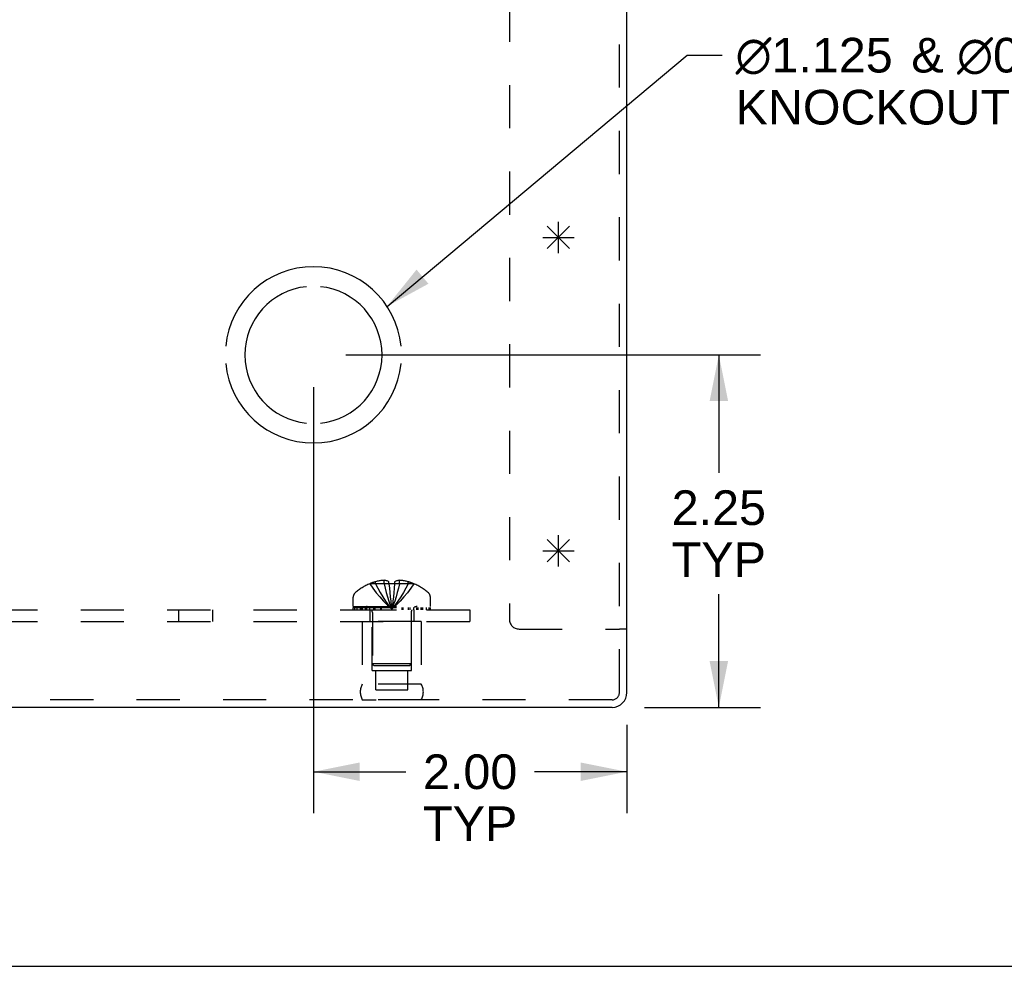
# Model space of a CAD drawing. Header units: inches. Extents: x 0 to 50.1, y 0 to 32.4.
# Tile 3 of 16: x 18.4 to 24.7, y 0 to 6. Entities that reach past the tile are written whole.
import ezdxf

# ---------------------------------------------------------------- set-up
doc = ezdxf.new("R2010")
doc.units = ezdxf.units.IN
doc.header["$LTSCALE"] = 2.757725
doc.header["$MEASUREMENT"] = 0
doc.linetypes.add('HIDDEN', pattern=[0.2, 0.1, -0.1])
doc.layers.get('0').update_dxf_attribs({"linetype": 'CONTINUOUS'})
for name, color, linetype in [('DEFAULT_2', 8, 'HIDDEN'), ('DIMENSIONS', 7, 'CONTINUOUS'), ('OPEN', 7, 'CONTINUOUS'), ('SPOTWELDS', 7, 'CONTINUOUS'), ('SUBPANEL', 7, 'CONTINUOUS')]:
    doc.layers.add(name, color=color, linetype=linetype)
doc.styles.get("Standard").update_dxf_attribs({"font": 'arial.ttf'})
doc.dimstyles.new('DIMSTYLE_1', dxfattribs={"dimtxt": 0.221208, "dimasz": 0.294944, "dimexe": 0.09, "dimexo": 0.07, "dimgap": 0.0375, "dimtad": 0, "dimtih": 1, "dimtoh": 1, "dimzin": 4, "dimdsep": 46, "dimtxsty": 'Standard', "dimblk": '_FILLED', "dimblk1": '_FILLED', "dimblk2": '_FILLED', "dimcen": 0.09, "dimadec": 3, "dimazin": 1, "dimtfac": 1, "dimtdec": 3, "dimtofl": 0, "dimtmove": 0, "dimatfit": 3, "dimldrblk": '_FILLED', "dimfxl": 0, "dimtolj": 1, "dimtzin": 4, "dimarcsym": 0})
doc.dimstyles.get("Standard").update_dxf_attribs({"dimtxt": 0.250702, "dimasz": 0.294944, "dimexe": 0.09, "dimexo": 0.07, "dimgap": 0.09, "dimtad": 0, "dimtih": 1, "dimtoh": 1, "dimdec": 3, "dimzin": 4, "dimdsep": 46, "dimtxsty": 'Standard', "dimblk": '_FILLED', "dimblk1": '_FILLED', "dimblk2": '_FILLED', "dimcen": 0.09, "dimadec": 3, "dimazin": 1, "dimtp": 0.001, "dimtm": 0.001, "dimtfac": 1, "dimtdec": 3, "dimtofl": 0, "dimtmove": 0, "dimatfit": 3, "dimldrblk": '_FILLED', "dimfxl": 0, "dimtolj": 1, "dimtzin": 4, "dimarcsym": 0})

# ---------------------------------------------------------------- blocks, each defined once
blk = doc.blocks.new('_FILLED')
at = {"color": 0, "linetype": 'ByBlock'}
blk.add_solid([(0, 0), (-1, 0.2), (-1, -0.2)], dxfattribs=at)
blk = doc.blocks.new('*D18')
at = {"layer": 'DIMENSIONS', "color": 2, "linetype": 'Continuous'}
for p, q in [((20.515, 3.9031), (23.1603, 3.9031)), ((22.8949, 3.9031), (22.8949, 3.149)), ((22.8949, 1.6531), (22.8949, 2.3747)), ((22.4202, 1.6531), (23.1603, 1.6531))]:
    blk.add_line(p, q, dxfattribs=at)
at = {"layer": 'DIMENSIONS', "color": 2, "linetype": 'Continuous', "xscale": 0.2949438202, "yscale": 0.2949438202, "zscale": 0.2949438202}
for p, rotation in [((22.8949, 3.9031), 90), ((22.8949, 1.6531), 270)]:
    blk.add_blockref('_FILLED', p, dxfattribs=dict(at, rotation=rotation))
at = {"layer": 'DIMENSIONS', "color": 2, "linetype": 'Continuous', "insert": (22.8949, 3.0383), "char_height": 0.22121, "width": 0.601126, "attachment_point": 2, "line_spacing_factor": 0.9}
blk.add_mtext('2.25\\PTYP', dxfattribs=at)
blk = doc.blocks.new('*D19')
at = {"layer": 'DIMENSIONS', "color": 2, "linetype": 'Continuous'}
for p, q in [((20.3085, 3.6967), (20.3085, 0.9767)), ((22.3085, 1.5415), (22.3085, 0.9767)), ((20.3085, 1.2421), (20.8973, 1.2421)), ((22.3085, 1.2421), (21.7197, 1.2421))]:
    blk.add_line(p, q, dxfattribs=at)
at = {"layer": 'DIMENSIONS', "color": 2, "linetype": 'Continuous', "xscale": 0.2949438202, "yscale": 0.2949438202, "zscale": 0.2949438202, "rotation": 180}
blk.add_blockref('_FILLED', (20.3085, 1.2421), dxfattribs=at)
at = {"layer": 'DIMENSIONS', "color": 2, "linetype": 'Continuous', "xscale": 0.2949438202, "yscale": 0.2949438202, "zscale": 0.2949438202}
blk.add_blockref('_FILLED', (22.3085, 1.2421), dxfattribs=at)
at = {"layer": 'DIMENSIONS', "color": 2, "linetype": 'Continuous', "insert": (21.3085, 1.3527), "char_height": 0.22121, "width": 0.601126, "attachment_point": 2, "line_spacing_factor": 0.9}
blk.add_mtext('2.00\\PTYP', dxfattribs=at)

msp = doc.modelspace()

# ---------------------------------------------------------------- linework, layer by layer
at = {"color": 3, "linetype": 'Continuous'}
for p, q in [((22.3085, 1.7479), (22.3085, 6.9621)), ((22.2137, 1.6531), (12.4033, 1.6531))]:
    msp.add_line(p, q, dxfattribs=at)
at = {"color": 7, "linetype": 'Continuous'}
for p, q in [((22.3085, 2.1531), (22.2605, 2.1531)), ((0, 0), (50.1404, 0))]:
    msp.add_line(p, q, dxfattribs=at)
at = {"color": 3, "linetype": 'Continuous'}
msp.add_arc((22.2137, 1.7479), 0.0948, 270, 360, dxfattribs=at)
at = {"layer": 'DEFAULT_2', "color": 8, "linetype": 'HIDDEN'}
for p, q in [((22.2605, 1.7479), (22.2605, 7.6531)), ((21.5585, 7.2799), (21.5585, 2.2151)), ((20.704, 2.4423), (20.704, 2.455)), ((20.7588, 2.4423), (20.7588, 2.4642)), ((20.7905, 2.4423), (20.7905, 2.455)), ((20.8265, 2.455), (20.8265, 2.4423)), ((20.8582, 2.4423), (20.8582, 2.4642)), ((20.913, 2.4423), (20.913, 2.455)), ((20.6682, 2.442), (20.668, 2.4423)), ((20.6691, 2.4423), (20.6682, 2.442)), ((20.7905, 2.4423), (20.6691, 2.4423)), ((20.7905, 2.4423), (20.7905, 2.442)), ((20.824, 2.4133), (20.8212, 2.3849)), ((20.8265, 2.4423), (20.8239, 2.413)), ((20.9478, 2.4423), (20.8265, 2.4423)), ((20.8265, 2.4423), (20.8265, 2.442)), ((20.9487, 2.442), (20.9478, 2.4423)), ((20.949, 2.4423), (20.9487, 2.442)), ((20.5625, 2.2961), (20.5625, 2.3574)), ((21.0545, 2.2961), (21.0545, 2.3574)), ((20.5625, 2.2961), (21.0545, 2.2961)), ((20.5628, 2.2911), (21.0542, 2.2911)), ((20.5628, 2.2761), (20.5628, 2.2911)), ((20.5628, 2.2761), (21.0542, 2.2761)), ((20.5706, 2.2911), (20.5706, 2.2761)), ((20.5883, 2.2761), (20.5883, 2.2911)), ((20.6097, 2.2761), (20.6097, 2.2911)), ((20.6153, 2.2911), (20.6153, 2.2761)), ((20.6209, 2.2761), (20.6209, 2.2911)), ((20.6408, 2.2761), (20.6408, 2.2911)), ((20.6502, 2.2761), (20.6502, 2.2911)), ((20.6684, 2.2761), (20.6684, 2.2911)), ((20.6916, 2.2911), (20.6916, 2.2761)), ((20.7025, 2.2761), (20.7025, 2.2911)), ((20.7377, 2.2761), (20.7377, 2.2911)), ((20.7418, 2.2761), (20.7418, 2.2911)), ((20.805, 2.306), (20.8085, 2.2813)), ((20.805, 2.3059), (20.8085, 2.2813)), ((20.8752, 2.2761), (20.8752, 2.2911)), ((20.8793, 2.2911), (20.8793, 2.2761)), ((20.9144, 2.2761), (20.9144, 2.2911)), ((20.9254, 2.2761), (20.9254, 2.2911)), ((20.9486, 2.2761), (20.9486, 2.2911)), ((20.9668, 2.2911), (20.9668, 2.2761)), ((20.9762, 2.2761), (20.9762, 2.2911)), ((20.9961, 2.2761), (20.9961, 2.2911)), ((21.0017, 2.2761), (21.0017, 2.2911)), ((21.0073, 2.2761), (21.0073, 2.2911)), ((21.0286, 2.2911), (21.0286, 2.2761)), ((21.0464, 2.2761), (21.0464, 2.2911)), ((21.0542, 2.2911), (21.0542, 2.2761)), ((20.9965, 2.2011), (20.6205, 2.2011)), ((20.6205, 2.2011), (20.6205, 1.8011)), ((20.6835, 1.8891), (20.6835, 2.2011)), ((20.6845, 2.2589), (20.6845, 1.9311)), ((20.9325, 2.2589), (20.9325, 1.9311)), ((20.9335, 1.8891), (20.9335, 2.2011)), ((20.9965, 2.2011), (20.9965, 1.8011)), ((21.6205, 2.1531), (22.2605, 2.1531)), ((20.6835, 1.8891), (20.9335, 1.8891)), ((20.9325, 1.9311), (20.6845, 1.9311)), ((20.6945, 1.9211), (20.6845, 1.9311)), ((20.6945, 1.9211), (20.9225, 1.9211)), ((20.707, 1.7641), (20.707, 1.8891)), ((20.91, 1.7641), (20.91, 1.8891)), ((20.9225, 1.9211), (20.9325, 1.9311)), ((20.9965, 1.8011), (20.6205, 1.8011)), ((20.707, 1.7641), (20.91, 1.7641)), ((22.2137, 1.7011), (12.4033, 1.7011)), ((20.9965, 1.7013), (20.6205, 1.7013)), ((20.6205, 1.7013), (20.7085, 1.7011)), ((20.9965, 1.7013), (20.9085, 1.7011))]:
    msp.add_line(p, q, dxfattribs=at)
for points in [[(20.7588, 2.4642), (20.7537, 2.4638), (20.7486, 2.4634), (20.7434, 2.4628), (20.7382, 2.4621), (20.7328, 2.4613), (20.7274, 2.4604), (20.7218, 2.4593), (20.716, 2.4581), (20.7101, 2.4566), (20.704, 2.455)], [(20.7905, 2.455), (20.7864, 2.4569), (20.7823, 2.4585), (20.7784, 2.4599), (20.7745, 2.4611), (20.7706, 2.4622), (20.7667, 2.463), (20.7627, 2.4637), (20.7588, 2.4642)], [(20.8582, 2.4642), (20.8542, 2.4637), (20.8503, 2.463), (20.8464, 2.4622), (20.8425, 2.4611), (20.8386, 2.4599), (20.8346, 2.4585), (20.8306, 2.4569), (20.8265, 2.455)], [(20.913, 2.455), (20.9069, 2.4566), (20.9009, 2.4581), (20.8952, 2.4593), (20.8896, 2.4604), (20.8842, 2.4613), (20.8788, 2.4621), (20.8736, 2.4628), (20.8684, 2.4634), (20.8633, 2.4638), (20.8582, 2.4642)], [(20.6682, 2.442), (20.6879, 2.413), (20.7091, 2.3849), (20.7317, 2.3577), (20.7558, 2.3314), (20.7814, 2.3059), (20.8085, 2.2813)], [(20.704, 2.4423), (20.7186, 2.4133), (20.7344, 2.3852), (20.7513, 2.3579), (20.7692, 2.3315), (20.7883, 2.306), (20.8085, 2.2813)], [(20.7588, 2.4423), (20.7658, 2.4133), (20.7733, 2.3852), (20.7813, 2.3579), (20.7898, 2.3315), (20.7989, 2.306), (20.8085, 2.2813)], [(20.8265, 2.442), (20.8205, 2.4422), (20.8145, 2.4423), (20.8085, 2.4423), (20.8025, 2.4423), (20.7965, 2.4422), (20.7905, 2.442)], [(20.7905, 2.4423), (20.793, 2.4133), (20.7957, 2.3852), (20.7986, 2.3579), (20.8017, 2.3315), (20.805, 2.3059)], [(20.7905, 2.442), (20.793, 2.413), (20.7958, 2.3849), (20.7987, 2.3577), (20.8017, 2.3314)], [(20.8582, 2.4423), (20.8512, 2.4133), (20.8437, 2.3852), (20.8357, 2.3579), (20.8272, 2.3315), (20.8181, 2.306), (20.8085, 2.2813)], [(20.913, 2.4423), (20.8983, 2.4133), (20.8826, 2.3852), (20.8657, 2.3579), (20.8478, 2.3315), (20.8287, 2.306), (20.8085, 2.2813)], [(20.9487, 2.442), (20.9291, 2.413), (20.9079, 2.3849), (20.8853, 2.3577), (20.8612, 2.3314), (20.8356, 2.3059), (20.8085, 2.2813)], [(20.8213, 2.3852), (20.8183, 2.3577), (20.8152, 2.3314), (20.812, 2.3059), (20.8085, 2.2813)], [(20.8184, 2.3579), (20.8153, 2.3315), (20.812, 2.306), (20.8085, 2.2813)]]:
    msp.add_lwpolyline(points, dxfattribs=at)
for centre, radius, start, end in [((20.8085, 2.1141), 0.3566, 107.04066, 113.00172), ((20.8085, 2.1141), 0.3566, 66.99828, 72.95934), ((20.8085, 2.1141), 0.357, 113.17274, 130.93344), ((20.8085, 2.1141), 0.357, 49.06656, 66.82726), ((20.5975, 2.3574), 0.035, 130.93344, 180), ((21.0195, 2.3574), 0.035, 0, 49.06656), ((20.6473, 2.2589), 0.0372, 59.9503, 90), ((20.6473, 2.2589), 0.0372, 0, 27.53986), ((20.9697, 2.2589), 0.0372, 152.46014, 180), ((20.9697, 2.2589), 0.0372, 90, 120.0497), ((21.6205, 2.2151), 0.062, 180, 270), ((20.7071, 1.7512), 0.1, 150.05079, 209.94921), ((20.9098, 1.7512), 0.1, 330.05079, 29.94921), ((22.2137, 1.7479), 0.0468, 270, 360)]:
    msp.add_arc(centre, radius, start, end, dxfattribs=at)
at = {"layer": 'OPEN', "color": 40, "linetype": 'Continuous'}
for radius, start, end in [(0.5625, 5.61122, 174.38878), (0.4375, 95.90372, 264.09628), (0.4375, 275.90372, 84.09628), (0.5625, 185.61122, 354.38878)]:
    msp.add_arc((20.3085, 3.9031), radius, start, end, dxfattribs=at)
at = {"layer": 'SPOTWELDS', "color": 40, "linetype": 'Continuous'}
for p, q in [((21.8003, 4.7239), (21.9417, 4.5824)), ((21.8003, 4.5824), (21.9417, 4.7239)), ((21.871, 4.5531), (21.871, 4.7531)), ((21.771, 4.6531), (21.971, 4.6531)), ((21.8003, 2.7239), (21.9417, 2.5824)), ((21.8003, 2.5824), (21.9417, 2.7239)), ((21.871, 2.5531), (21.871, 2.7531)), ((21.771, 2.6531), (21.971, 2.6531))]:
    msp.add_line(p, q, dxfattribs=at)
at = {"layer": 'SUBPANEL', "color": 8, "linetype": 'HIDDEN'}
for p, q in [((13.3085, 2.2761), (21.3085, 2.2761)), ((19.4495, 2.2011), (19.4495, 2.2761)), ((19.6675, 2.2011), (19.6675, 2.2761)), ((20.668, 2.2761), (20.668, 2.2011)), ((20.949, 2.2761), (20.949, 2.2011)), ((21.3085, 2.2011), (21.3085, 2.2761)), ((13.3085, 2.2011), (21.3085, 2.2011))]:
    msp.add_line(p, q, dxfattribs=at)

# ---------------------------------------------------------------- texts
at = {"layer": 'DIMENSIONS', "color": 2, "linetype": 'Continuous', "insert": (22.9158, 5.9267), "char_height": 0.2212079, "width": 6.39118, "attachment_point": 1, "line_spacing_factor": 0.9}
msp.add_mtext(' \\fgdt;{\\fgdt;n}\\fArial;1.125 {\\ftxt.shx;\\W0.166667;\\H0.221208; }& \\fgdt;{\\fgdt;n}\\fArial;0.875 LASER CUT DOUBLE\\P KNOCKOUTS. (x2 TYP ON TOP & BOTTOM)', dxfattribs=at)

# ---------------------------------------------------------------- dimensions: what is measured, and where the dimension line sits
at = {"layer": 'DIMENSIONS', "color": 2, "linetype": 'Continuous'}
for base, p1, p2, angle, picture, middle in [((22.8949, 3.9031), (22.3502, 1.6531), (20.445, 3.9031), 90, '*D18', (22.8949, 2.7618)), ((20.3085, 1.2421), (22.3085, 1.6115), (20.3085, 3.7667), 180, '*D19', (21.3085, 1.0762))]:
    dim = msp.add_linear_dim(base=base, p1=p1, p2=p2, angle=angle, text='<>\\PTYP', dimstyle='DIMSTYLE_1', dxfattribs=at)
    dim.commit()
    dim.dimension.update_dxf_attribs({"geometry": picture, "text_midpoint": middle, "dimtype": 160})

# ---------------------------------------------------------------- leaders
at = {"layer": 'DIMENSIONS', "color": 2, "linetype": 'Continuous', "annotation_type": 0, "has_hookline": 1, "hookline_direction": 1, "text_width": 6.393}
msp.add_leader([(20.7781, 4.2127), (22.6932, 5.8161), (22.9158, 5.8161)], dimstyle='Standard', override={"dimtad": 0}, dxfattribs=at)

doc.saveas('drawing.dxf')
